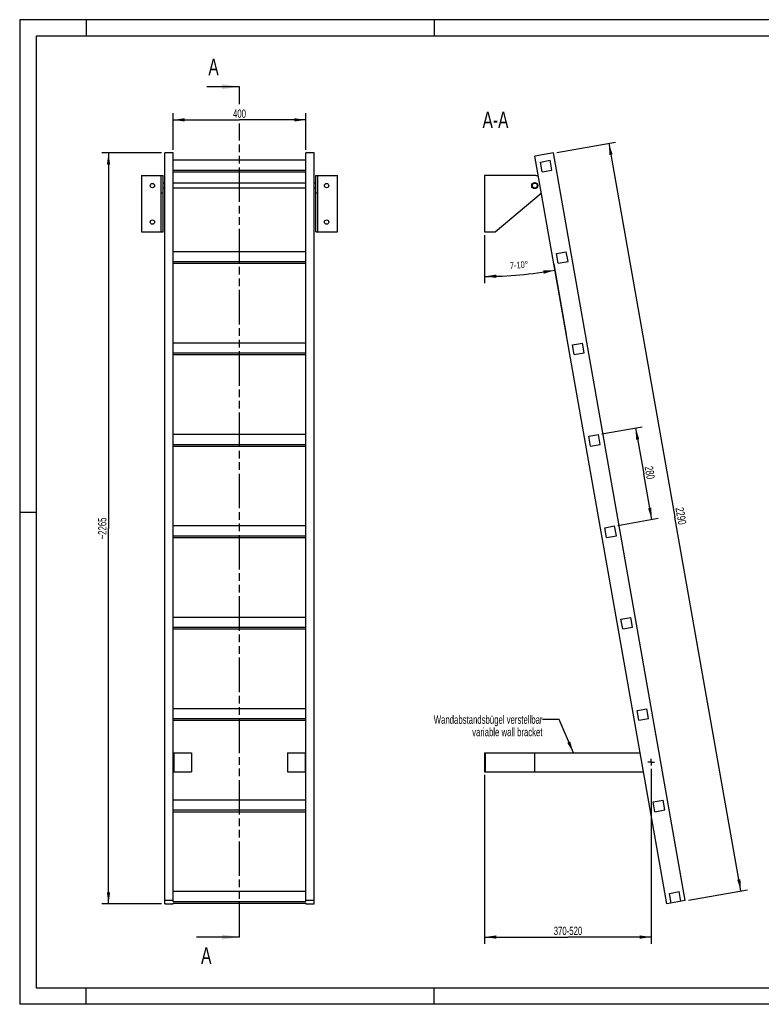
# Model space of a CAD drawing. Header units: millimetres. Extents: x 0 to 4200, y 0 to 2970.
# Tile 1 of 2: x 0 to 2236, y 0 to 2970. Entities that reach past the tile are written whole.
import ezdxf

# ---------------------------------------------------------------- set-up
doc = ezdxf.new("R2010")
doc.units = ezdxf.units.MM
doc.header["$LTSCALE"] = 231
doc.linetypes.add('CENTER', pattern=[0.6, 0.375, -0.075, 0.075, -0.075])
doc.linetypes.add('PHANTOM', pattern=[0.8, 0.45, -0.05, 0.1, -0.05, 0.1, -0.05])
doc.layers.get('0').update_dxf_attribs({"linetype": 'CONTINUOUS'})
for name, color, linetype in [('005_AXIS', 7, 'CONTINUOUS'), ('050_DIMENSIONING', 7, 'CONTINUOUS'), ('053_NOTES', 7, 'CONTINUOUS'), ('HATCHING_BL0', 7, 'CONTINUOUS')]:
    doc.layers.add(name, color=color, linetype=linetype)
doc.styles.get("Standard").update_dxf_attribs({"font": 'txt', "width": 0.7})
doc.dimstyles.new('DIMSTYLE_1', dxfattribs={"dimtxt": 25, "dimasz": 35, "dimexe": 2, "dimexo": 1, "dimtad": 1, "dimdec": 1, "dimtxsty": 'Standard', "dimblk": '_FILLED', "dimblk1": '_FILLED', "dimblk2": '_FILLED', "dimcen": 0.09, "dimazin": 2, "dimtp": 0.5, "dimtm": 0.5, "dimtfac": 1, "dimtdec": 1, "dimtofl": 0, "dimtmove": 0, "dimatfit": 3, "dimldrblk": '_FILLED', "dimfxl": 1, "dimtolj": 1, "dimarcsym": 0})
doc.dimstyles.new('DIMSTYLE_2', dxfattribs={"dimtxt": 20, "dimasz": 35, "dimexe": 2, "dimexo": 1, "dimgap": 2, "dimtad": 1, "dimdec": 1, "dimtxsty": 'Standard', "dimblk": '_FILLED', "dimblk1": '_FILLED', "dimblk2": '_FILLED', "dimcen": 0.09, "dimazin": 2, "dimtp": 0.5, "dimtm": 0.5, "dimtfac": 1, "dimtdec": 1, "dimtofl": 0, "dimtmove": 0, "dimatfit": 3, "dimldrblk": '_FILLED', "dimfxl": 1, "dimtolj": 1, "dimarcsym": 0})
doc.dimstyles.new('DIMSTYLE_3', dxfattribs={"dimtxt": 25, "dimasz": 35, "dimexe": 2, "dimexo": 1, "dimtad": 1, "dimdec": 1, "dimtxsty": 'Standard', "dimblk": '_FILLED', "dimblk1": '_FILLED', "dimblk2": '_FILLED', "dimcen": 0.09, "dimazin": 2, "dimtp": 2, "dimtm": 2, "dimtfac": 1, "dimtdec": 1, "dimtofl": 0, "dimtmove": 0, "dimatfit": 3, "dimldrblk": '_FILLED', "dimfxl": 1, "dimtolj": 1, "dimarcsym": 0})
doc.dimstyles.new('DIMSTYLE_4', dxfattribs={"dimtxt": 25, "dimasz": 35, "dimexe": 2, "dimexo": 1, "dimtad": 1, "dimdec": 0, "dimtxsty": 'Standard', "dimblk": '_FILLED', "dimblk1": '_FILLED', "dimblk2": '_FILLED', "dimcen": 0.09, "dimazin": 2, "dimtp": 2, "dimtm": 2, "dimtfac": 1, "dimtdec": 0, "dimtofl": 0, "dimtmove": 0, "dimatfit": 3, "dimldrblk": '_FILLED', "dimfxl": 1, "dimtolj": 1, "dimarcsym": 0})
doc.dimstyles.new('DIMSTYLE_5', dxfattribs={"dimtxt": 25, "dimasz": 35, "dimexe": 2, "dimexo": 1, "dimtad": 1, "dimtxsty": 'Standard', "dimblk": '_FILLED', "dimblk1": '_FILLED', "dimblk2": '_FILLED', "dimcen": 0.09, "dimazin": 2, "dimtp": 0.8, "dimtm": 0.8, "dimtfac": 1, "dimtofl": 0, "dimtmove": 0, "dimatfit": 3, "dimldrblk": '_FILLED', "dimfxl": 1, "dimtolj": 1, "dimarcsym": 0})
doc.dimstyles.new('DIMSTYLE_6', dxfattribs={"dimtxt": 25, "dimasz": 35, "dimexe": 2, "dimexo": 1, "dimtad": 1, "dimtxsty": 'Standard', "dimblk": '_FILLED', "dimblk1": '_FILLED', "dimblk2": '_FILLED', "dimcen": 0.09, "dimazin": 2, "dimtp": 0.5, "dimtm": 0.5, "dimtfac": 1, "dimtofl": 0, "dimtmove": 0, "dimatfit": 3, "dimldrblk": '_FILLED', "dimfxl": 1, "dimtolj": 1, "dimarcsym": 0})
doc.dimstyles.get("Standard").update_dxf_attribs({"dimtxt": 25, "dimasz": 35, "dimexe": 2, "dimexo": 1, "dimtad": 1, "dimtxsty": 'Standard', "dimblk": '_FILLED', "dimblk1": '_FILLED', "dimblk2": '_FILLED', "dimcen": 0.09, "dimazin": 2, "dimtol": 1, "dimtp": 0.01, "dimtm": 0.01, "dimtfac": 1, "dimtofl": 0, "dimtmove": 0, "dimatfit": 3, "dimldrblk": '_FILLED', "dimfxl": 1, "dimtolj": 1, "dimarcsym": 0})

# ---------------------------------------------------------------- blocks, each defined once
blk = doc.blocks.new('_FILLED')
at = {"color": 0, "linetype": 'ByBlock'}
blk.add_solid([(0, 0), (-1, 0.143), (-1, -0.143)], dxfattribs=at)
blk = doc.blocks.new('*D2')
at = {"layer": '050_DIMENSIONING', "color": 2, "linetype": 'Continuous', "transparency": 16777216}
for p, q in [((462.7, 2577.9), (462.7, 2687.9)), ((862.7, 2577.9), (862.7, 2687.9)), ((462.7, 2667.9), (662.7, 2667.9)), ((862.7, 2667.9), (662.7, 2667.9))]:
    blk.add_line(p, q, dxfattribs=at)
at = {"layer": '050_DIMENSIONING', "color": 2, "linetype": 'Continuous', "transparency": 16777216, "xscale": 35, "yscale": 35, "zscale": 35, "rotation": 180}
blk.add_blockref('_FILLED', (462.7, 2667.9), dxfattribs=at)
at = {"layer": '050_DIMENSIONING', "color": 2, "linetype": 'Continuous', "transparency": 16777216, "xscale": 35, "yscale": 35, "zscale": 35}
blk.add_blockref('_FILLED', (862.7, 2667.9), dxfattribs=at)
at = {"layer": '050_DIMENSIONING', "color": 2, "linetype": 'Continuous', "transparency": 16777216, "insert": (662.7, 2699.2), "char_height": 25, "width": 88.393, "attachment_point": 2, "line_spacing_factor": 0.9}
blk.add_mtext('400', dxfattribs=at)
blk = doc.blocks.new('*D3')
at = {"layer": '050_DIMENSIONING', "color": 2, "linetype": 'Continuous', "transparency": 16777216}
for p, q in [((1401.8, 2319.7), (1401.8, 2175.6)), ((1610.1, 2233.9), (1647.7, 2020.4))]:
    blk.add_line(p, q, dxfattribs=at)
for start, end in [(270, 275), (275, 280)]:
    blk.add_arc((1401.8, 3415.3), 1219.6, start, end, dxfattribs=at)
for points in [[(1436.7, 2201.1), (1401.8, 2195.6), (1436.8, 2191.1)], [(1579.8, 2203.6), (1613.6, 2214.2), (1578.2, 2213.5)]]:
    blk.add_solid(points, dxfattribs=at)
at = {"layer": '050_DIMENSIONING', "color": 2, "linetype": 'Continuous', "transparency": 16777216, "insert": (1504.6, 2240.1), "char_height": 20, "width": 105.714, "attachment_point": 2, "rotation": 5, "line_spacing_factor": 0.9}
blk.add_mtext('7-10\\fgdt;{\\W1.0;{\\fgdt;~}}', dxfattribs=at)
blk = doc.blocks.new('*D4')
at = {"layer": '050_DIMENSIONING', "color": 2, "linetype": 'Continuous', "transparency": 16777216}
for p, q in [((1618.9, 2569.7), (1796.2, 2600.9)), ((1776.5, 2597.4), (1975.3, 1469.8)), ((2174.1, 342.2), (1975.3, 1469.8)), ((2016.6, 314.5), (2193.8, 345.7))]:
    blk.add_line(p, q, dxfattribs=at)
at = {"layer": '050_DIMENSIONING', "color": 2, "linetype": 'Continuous', "transparency": 16777216, "xscale": 35, "yscale": 35, "zscale": 35}
for p, rotation in [((1776.5, 2597.4), 100), ((2174.1, 342.2), 280)]:
    blk.add_blockref('_FILLED', p, dxfattribs=dict(at, rotation=rotation))
at = {"layer": '050_DIMENSIONING', "color": 2, "linetype": 'Continuous', "transparency": 16777216, "insert": (2006.1, 1475.3), "char_height": 25, "width": 117.857, "attachment_point": 2, "rotation": 280, "line_spacing_factor": 0.9}
blk.add_mtext('2290', dxfattribs=at)
blk = doc.blocks.new('*D5')
at = {"layer": '050_DIMENSIONING', "color": 2, "linetype": 'Continuous', "transparency": 16777216}
for p, q in [((427.7, 2567.9), (247.7, 2567.9)), ((267.7, 2567.9), (267.7, 1435.4)), ((267.7, 302.8), (267.7, 1435.4)), ((427.7, 302.8), (247.7, 302.8))]:
    blk.add_line(p, q, dxfattribs=at)
at = {"layer": '050_DIMENSIONING', "color": 2, "linetype": 'Continuous', "transparency": 16777216, "xscale": 35, "yscale": 35, "zscale": 35}
for p, rotation in [((267.7, 2567.9), 90), ((267.7, 302.8), 270)]:
    blk.add_blockref('_FILLED', p, dxfattribs=dict(at, rotation=rotation))
at = {"layer": '050_DIMENSIONING', "color": 2, "linetype": 'Continuous', "transparency": 16777216, "insert": (236.4, 1435.4), "char_height": 25, "width": 144.643, "attachment_point": 2, "rotation": 90, "line_spacing_factor": 0.9}
blk.add_mtext('~2265', dxfattribs=at)
blk = doc.blocks.new('*D6')
at = {"layer": '050_DIMENSIONING', "color": 2, "linetype": 'Continuous', "transparency": 16777216}
for p, q in [((1401.8, 691.7), (1401.8, 209.1)), ((1904.2, 710.2), (1904.2, 209.1)), ((1401.8, 209.1), (1401.8, 182.8)), ((1904.2, 209.1), (1904.2, 182.8)), ((1401.8, 202.8), (1653, 202.8)), ((1904.2, 202.8), (1653, 202.8))]:
    blk.add_line(p, q, dxfattribs=at)
at = {"layer": '050_DIMENSIONING', "color": 2, "linetype": 'Continuous', "transparency": 16777216, "xscale": 35, "yscale": 35, "zscale": 35, "rotation": 180}
blk.add_blockref('_FILLED', (1401.8, 202.8), dxfattribs=at)
at = {"layer": '050_DIMENSIONING', "color": 2, "linetype": 'Continuous', "transparency": 16777216, "xscale": 35, "yscale": 35, "zscale": 35}
blk.add_blockref('_FILLED', (1904.2, 202.8), dxfattribs=at)
at = {"layer": '050_DIMENSIONING', "color": 2, "linetype": 'Continuous', "transparency": 16777216, "insert": (1653, 234.1), "char_height": 25, "width": 198.214, "attachment_point": 2, "line_spacing_factor": 0.9}
blk.add_mtext('370-520\\P ', dxfattribs=at)
blk = doc.blocks.new('*D7')
at = {"layer": '050_DIMENSIONING', "color": 2, "linetype": 'Continuous', "transparency": 16777216}
for p, q in [((1755, 1720.4), (1876.6, 1741.8)), ((1856.9, 1738.4), (1881.2, 1600.5)), ((1905.5, 1462.6), (1881.2, 1600.5)), ((1803.6, 1444.6), (1925.2, 1466.1))]:
    blk.add_line(p, q, dxfattribs=at)
at = {"layer": '050_DIMENSIONING', "color": 2, "linetype": 'Continuous', "transparency": 16777216, "xscale": 35, "yscale": 35, "zscale": 35}
for p, rotation in [((1856.9, 1738.4), 100), ((1905.5, 1462.6), 280)]:
    blk.add_blockref('_FILLED', p, dxfattribs=dict(at, rotation=rotation))
at = {"layer": '050_DIMENSIONING', "color": 2, "linetype": 'Continuous', "transparency": 16777216, "insert": (1912, 1605.9), "char_height": 25, "width": 88.393, "attachment_point": 2, "rotation": 280, "line_spacing_factor": 0.9}
blk.add_mtext('280', dxfattribs=at)
blk = doc.blocks.new('XSEC_FILLED')
at = {"color": 0, "linetype": 'ByBlock'}
blk.add_solid([(0, 0), (-1, 0.143), (-1, -0.143)], dxfattribs=at)
blk = doc.blocks.new('HATCHING_BL0', base_point=(597.8, 1487))
at = {"layer": 'HATCHING_BL0', "color": 7, "linetype": 'PHANTOM'}
for p, q in [((662.7, 2714.9), (662.7, 2767.9)), ((662.7, 202.8), (662.7, 2657.3))]:
    blk.add_line(p, q, dxfattribs=at)
at = {"layer": 'HATCHING_BL0', "color": 7, "linetype": 'Continuous', "char_height": 50, "width": 64.286, "attachment_point": 1, "line_spacing_factor": 0.9}
for insert in [(568.8, 2852.1), (546.8, 172)]:
    blk.add_mtext('A', dxfattribs=dict(at, insert=insert))
at = {"layer": 'HATCHING_BL0', "color": 7, "linetype": 'Continuous'}
for points in [[(662.7, 2767.9), (564.2, 2767.9)], [(662.7, 202.8), (532.9, 202.8)]]:
    blk.add_leader(points, dimstyle='Standard', override={"dimasz": 52.5, "dimtad": 0, "dimldrblk": 'XSEC_FILLED'}, dxfattribs=at)

msp = doc.modelspace()

# ---------------------------------------------------------------- hatches: boundary and pattern name
at = {"linetype": 'Continuous'}
h = msp.add_hatch(dxfattribs=at)
h.set_pattern_fill('ANSI31', color=2, angle=90, style=0, pattern_type=2)
h.set_pattern_definition([(135, (1401.77, 2414.66), (-239.875, -239.875), [])])
edge = h.paths.add_edge_path()
edge.add_line((1993.42, 310.373), (1963.876, 305.164))
edge.add_line((1963.876, 305.164), (1958.666, 334.708))
edge.add_line((1958.666, 334.708), (1988.211, 339.917))
edge.add_line((1993.42, 310.373), (1988.211, 339.917))
edge = h.paths.add_edge_path()
edge.add_line((1574.904, 2511.133), (1569.695, 2540.677))
edge.add_line((1569.695, 2540.677), (1599.239, 2545.887))
edge.add_line((1604.448, 2516.342), (1599.239, 2545.887))
edge.add_line((1574.904, 2511.133), (1604.448, 2516.342))
edge = h.paths.add_edge_path()
edge.add_line((1623.525, 2235.387), (1618.316, 2264.931))
edge.add_line((1618.316, 2264.931), (1647.86, 2270.141))
edge.add_line((1653.07, 2240.596), (1647.86, 2270.141))
edge.add_line((1623.525, 2235.387), (1653.07, 2240.596))
edge = h.paths.add_edge_path()
edge.add_line((1672.147, 1959.641), (1666.938, 1989.185))
edge.add_line((1666.938, 1989.185), (1696.482, 1994.394))
edge.add_line((1701.691, 1964.85), (1696.482, 1994.394))
edge.add_line((1672.147, 1959.641), (1701.691, 1964.85))
edge = h.paths.add_edge_path()
edge.add_line((1720.768, 1683.894), (1715.559, 1713.439))
edge.add_line((1715.559, 1713.439), (1745.103, 1718.648))
edge.add_line((1750.313, 1689.104), (1745.103, 1718.648))
edge.add_line((1720.768, 1683.894), (1750.313, 1689.104))
edge = h.paths.add_edge_path()
edge.add_line((1769.39, 1408.148), (1764.18, 1437.693))
edge.add_line((1764.18, 1437.693), (1793.725, 1442.902))
edge.add_line((1798.934, 1413.358), (1793.725, 1442.902))
edge.add_line((1769.39, 1408.148), (1798.934, 1413.358))
edge = h.paths.add_edge_path()
edge.add_line((1818.011, 1132.402), (1812.802, 1161.946))
edge.add_line((1812.802, 1161.946), (1842.346, 1167.156))
edge.add_line((1847.556, 1137.612), (1842.346, 1167.156))
edge.add_line((1818.011, 1132.402), (1847.556, 1137.612))
edge = h.paths.add_edge_path()
edge.add_line((1866.633, 856.656), (1861.423, 886.2))
edge.add_line((1861.423, 886.2), (1890.968, 891.41))
edge.add_line((1896.177, 861.865), (1890.968, 891.41))
edge.add_line((1866.633, 856.656), (1896.177, 861.865))
edge = h.paths.add_edge_path()
edge.add_line((1915.254, 580.91), (1910.045, 610.454))
edge.add_line((1910.045, 610.454), (1939.589, 615.663))
edge.add_line((1944.799, 586.119), (1939.589, 615.663))
edge.add_line((1915.254, 580.91), (1944.799, 586.119))
edge = h.paths.add_edge_path()
edge.add_arc((1552.77, 2469.659), 7.5, 0, 180)
edge.add_arc((1552.77, 2469.659), 7.5, -180, 0)

# ---------------------------------------------------------------- linework, layer by layer
at = {"color": 3, "linetype": 'Continuous'}
for p, q in [((0, 2970), (0, 0)), ((4200, 2970), (0, 2970)), ((200, 2970), (200, 2920)), ((1250, 2970), (1250, 2920)), ((0, 1485), (50, 1485)), ((200, 0), (200, 50)), ((1250, 0), (1250, 50)), ((4200, 0), (0, 0))]:
    msp.add_line(p, q, dxfattribs=at)
at = {"color": 5, "linetype": 'Continuous'}
for p, q in [((50, 2920), (50, 50)), ((4150, 2920), (50, 2920)), ((50, 50), (4150, 50))]:
    msp.add_line(p, q, dxfattribs=at)
at = {"color": 7, "linetype": 'Continuous'}
for p, q in [((437.7, 302.819), (437.7, 2567.927)), ((462.7, 2567.927), (437.7, 2567.927)), ((462.7, 310.373), (462.7, 2567.927)), ((862.7, 310.373), (862.7, 2567.927)), ((887.7, 2567.927), (862.7, 2567.927)), ((887.7, 302.819), (887.7, 2567.927)), ((1609.061, 2567.927), (1552.927, 2558.029)), ((1950.581, 302.819), (1552.927, 2558.029)), ((2006.715, 312.717), (1609.061, 2567.927)), ((862.7, 2545.887), (462.7, 2545.887)), ((1569.695, 2540.677), (1599.239, 2545.887)), ((1574.904, 2511.133), (1569.695, 2540.677)), ((1604.448, 2516.342), (1599.239, 2545.887)), ((367.7, 2499.659), (432.7, 2499.659)), ((426.7, 2329.659), (426.7, 2499.659)), ((432.7, 2329.659), (432.7, 2499.659)), ((462.7, 2516.342), (862.7, 2516.342)), ((462.7, 2511.133), (862.7, 2511.133)), ((892.7, 2329.659), (892.7, 2499.659)), ((892.7, 2499.659), (957.7, 2499.659)), ((898.7, 2329.659), (898.7, 2499.659)), ((1552.77, 2499.659), (1401.77, 2499.659)), ((1574.904, 2511.133), (1604.448, 2516.342)), ((1433.386, 2329.659), (1572.117, 2446.732)), ((367.7, 2329.659), (432.7, 2329.659)), ((892.7, 2329.659), (957.7, 2329.659)), ((1401.77, 2329.659), (1433.386, 2329.659)), ((862.7, 2270.141), (462.7, 2270.141)), ((1618.316, 2264.931), (1647.86, 2270.141)), ((1623.525, 2235.387), (1618.316, 2264.931)), ((1653.07, 2240.596), (1647.86, 2270.141)), ((462.7, 2240.596), (862.7, 2240.596)), ((462.7, 2235.387), (862.7, 2235.387)), ((1623.525, 2235.387), (1653.07, 2240.596)), ((862.7, 1994.394), (462.7, 1994.394)), ((1666.938, 1989.185), (1696.482, 1994.394)), ((1701.691, 1964.85), (1696.482, 1994.394)), ((462.7, 1964.85), (862.7, 1964.85)), ((1672.147, 1959.641), (1666.938, 1989.185)), ((1672.147, 1959.641), (1701.691, 1964.85)), ((462.7, 1959.641), (862.7, 1959.641)), ((862.7, 1718.648), (462.7, 1718.648)), ((1715.559, 1713.439), (1745.103, 1718.648)), ((1720.768, 1683.894), (1715.559, 1713.439)), ((1750.313, 1689.104), (1745.103, 1718.648)), ((462.7, 1689.104), (862.7, 1689.104)), ((462.7, 1683.894), (862.7, 1683.894)), ((1720.768, 1683.894), (1750.313, 1689.104)), ((862.7, 1442.902), (462.7, 1442.902)), ((1764.18, 1437.693), (1793.725, 1442.902)), ((1769.39, 1408.148), (1764.18, 1437.693)), ((1798.934, 1413.358), (1793.725, 1442.902)), ((462.7, 1413.358), (862.7, 1413.358)), ((462.7, 1408.148), (862.7, 1408.148)), ((1769.39, 1408.148), (1798.934, 1413.358)), ((862.7, 1167.156), (462.7, 1167.156)), ((1812.802, 1161.946), (1842.346, 1167.156)), ((1818.011, 1132.402), (1812.802, 1161.946)), ((1847.556, 1137.612), (1842.346, 1167.156)), ((462.7, 1137.612), (862.7, 1137.612)), ((462.7, 1132.402), (862.7, 1132.402)), ((1818.011, 1132.402), (1847.556, 1137.612)), ((862.7, 891.41), (462.7, 891.41)), ((1861.423, 886.2), (1890.968, 891.41)), ((1896.177, 861.865), (1890.968, 891.41)), ((462.7, 861.865), (862.7, 861.865)), ((1866.633, 856.656), (1861.423, 886.2)), ((1866.633, 856.656), (1896.177, 861.865)), ((462.7, 856.656), (862.7, 856.656)), ((462.7, 758.691), (517.7, 758.691)), ((464.7, 758.691), (464.7, 701.691)), ((517.7, 758.691), (517.7, 701.691)), ((807.7, 758.691), (862.7, 758.691)), ((807.7, 758.691), (807.7, 701.691)), ((860.7, 758.691), (860.7, 701.691)), ((1401.77, 758.691), (1870.198, 758.691)), ((1401.77, 758.691), (1401.77, 701.691)), ((1403.77, 758.691), (1403.77, 701.691)), ((1551.77, 758.691), (1551.77, 701.691)), ((462.7, 701.691), (517.7, 701.691)), ((807.7, 701.691), (862.7, 701.691)), ((1401.77, 701.691), (1880.249, 701.691)), ((862.7, 615.663), (462.7, 615.663)), ((1910.045, 610.454), (1939.589, 615.663)), ((1915.254, 580.91), (1910.045, 610.454)), ((1944.799, 586.119), (1939.589, 615.663)), ((462.7, 586.119), (862.7, 586.119)), ((462.7, 580.91), (862.7, 580.91)), ((1915.254, 580.91), (1944.799, 586.119)), ((862.7, 339.917), (462.7, 339.917)), ((1958.666, 334.708), (1988.211, 339.917)), ((1963.876, 305.164), (1958.666, 334.708)), ((1993.42, 310.373), (1988.211, 339.917)), ((462.7, 312.717), (437.7, 312.717)), ((437.7, 302.819), (462.7, 302.819)), ((462.7, 310.373), (862.7, 310.373)), ((462.7, 305.164), (862.7, 305.164)), ((462.7, 302.819), (462.7, 305.164)), ((887.7, 312.717), (862.7, 312.717)), ((862.7, 305.164), (862.7, 302.819)), ((862.7, 302.819), (887.7, 302.819)), ((2006.715, 312.717), (1950.581, 302.819))]:
    msp.add_line(p, q, dxfattribs=at)
at = {"color": 9, "linetype": 'Continuous'}
for p, q in [((432.7, 2446.732), (426.7, 2446.732)), ((898.7, 2446.732), (892.7, 2446.732))]:
    msp.add_line(p, q, dxfattribs=at)
at = {"color": 7, "linetype": 'Continuous'}
msp.add_circle((1552.77, 2469.659), 7.5, dxfattribs=at)
for start, end in [(68.884391, 90), (310.160401, 311.123226)]:
    msp.add_arc((1552.77, 2469.659), 30, start, end, dxfattribs=at)
at = {"layer": '005_AXIS', "color": 7, "linetype": 'Continuous'}
for p, q in [((367.7, 2499.659), (367.7, 2329.659)), ((957.7, 2329.659), (957.7, 2499.659)), ((1401.77, 2499.659), (1401.77, 2329.659)), ((437.7, 2477.159), (432.7, 2477.159)), ((862.7, 2477.159), (462.7, 2477.159)), ((892.7, 2477.159), (887.7, 2477.159)), ((437.7, 2462.159), (432.7, 2462.159)), ((862.7, 2462.159), (462.7, 2462.159)), ((892.7, 2462.159), (887.7, 2462.159))]:
    msp.add_line(p, q, dxfattribs=at)
at = {"layer": '005_AXIS', "color": 7, "linetype": 'CENTER'}
for q in [(1894.163, 730.191), (1904.163, 740.192), (1914.164, 730.191), (1904.163, 720.191)]:
    msp.add_line((1904.163, 730.191), q, dxfattribs=at)
at = {"layer": '005_AXIS', "color": 7, "linetype": 'Continuous'}
for centre, radius in [((400.2, 2469.659), 6.5), ((925.2, 2469.659), 6.5), ((1552.77, 2469.659), 9.25), ((400.2, 2359.659), 6.5), ((925.2, 2359.659), 6.5)]:
    msp.add_circle(centre, radius, dxfattribs=at)

# ---------------------------------------------------------------- block references
at = {"layer": 'HATCHING_BL0'}
msp.add_blockref('HATCHING_BL0', (597.821, 1487.046), dxfattribs=at)

# ---------------------------------------------------------------- texts
at = {"layer": '053_NOTES', "color": 2, "linetype": 'Continuous', "attachment_point": 3, "line_spacing_factor": 0.9}
for s, insert, char_height, width in [('A-A', (1473.454, 2692.927), 50, 196.42857), ('Wandabstandsbügel verstellbar\\Pvariable wall bracket', (1576.143, 871.191), 25, 770)]:
    msp.add_mtext(s, dxfattribs=dict(at, insert=insert, char_height=char_height, width=width))

# ---------------------------------------------------------------- dimensions: what is measured, and where the dimension line sits
at = {"layer": '050_DIMENSIONING', "color": 2, "linetype": 'Continuous'}
dim = msp.add_linear_dim(base=(862.7, 2667.927), p1=(462.7, 2576.927), p2=(862.7, 2576.927), dimstyle='DIMSTYLE_1', dxfattribs=at)
dim.commit()
dim.dimension.update_dxf_attribs({"geometry": '*D2', "text_midpoint": (659.128, 2667.927), "dimtype": 160})
for base, p1, p2, angle, dimstyle, picture, middle in [((1776.478, 2597.447), (2015.578, 314.28), (1617.924, 2569.49), 100, 'DIMSTYLE_3', '*D4', (1974.685, 1473.36)), ((1905.5, 1462.611), (1753.967, 1720.211), (1802.588, 1444.465), 280, 'DIMSTYLE_6', '*D7', (1880.569, 1604.001))]:
    dim = msp.add_linear_dim(base=base, p1=p1, p2=p2, angle=angle, dimstyle=dimstyle, dxfattribs=at)
    dim.commit()
    dim.dimension.update_dxf_attribs({"geometry": picture, "text_midpoint": middle, "dimtype": 160})
dim = msp.add_linear_dim(base=(267.7, 302.819), p1=(428.7, 2567.927), p2=(428.7, 302.819), angle=270, text='~<>', dimstyle='DIMSTYLE_4', dxfattribs=at)
dim.commit()
dim.dimension.update_dxf_attribs({"geometry": '*D5', "text_midpoint": (267.7, 1435.373), "dimtype": 160})
dim = msp.add_angular_dim_2l(base=(1508.069, 2200.277), line1=((1401.77, 2332.856), (1401.77, 2320.659)), line2=((1607.795, 2246.857), (1609.913, 2234.846)), text='7-<>', dimstyle='DIMSTYLE_2', dxfattribs=at)
dim.commit()
dim.dimension.update_dxf_attribs({"geometry": '*D3', "text_midpoint": (1508.069, 2200.277), "dimtype": 162})
dim = msp.add_linear_dim(base=(1904.163, 202.819), p1=(1401.77, 692.691), p2=(1904.163, 711.191), text='370-520\\P ', dimstyle='DIMSTYLE_5', dxfattribs=at)
dim.commit()
dim.dimension.update_dxf_attribs({"geometry": '*D6', "text_midpoint": (1652.966, 202.819), "dimtype": 160})

# ---------------------------------------------------------------- leaders
at = {"layer": '053_NOTES', "color": 2, "linetype": 'Continuous', "annotation_type": 0, "has_hookline": 1, "hookline_direction": 1, "text_width": 481.6}
msp.add_leader([(1669.157, 758.691), (1626.143, 858.691), (1576.143, 858.691)], dimstyle='Standard', override={"dimtad": 0}, dxfattribs=at)

doc.saveas('drawing.dxf')
